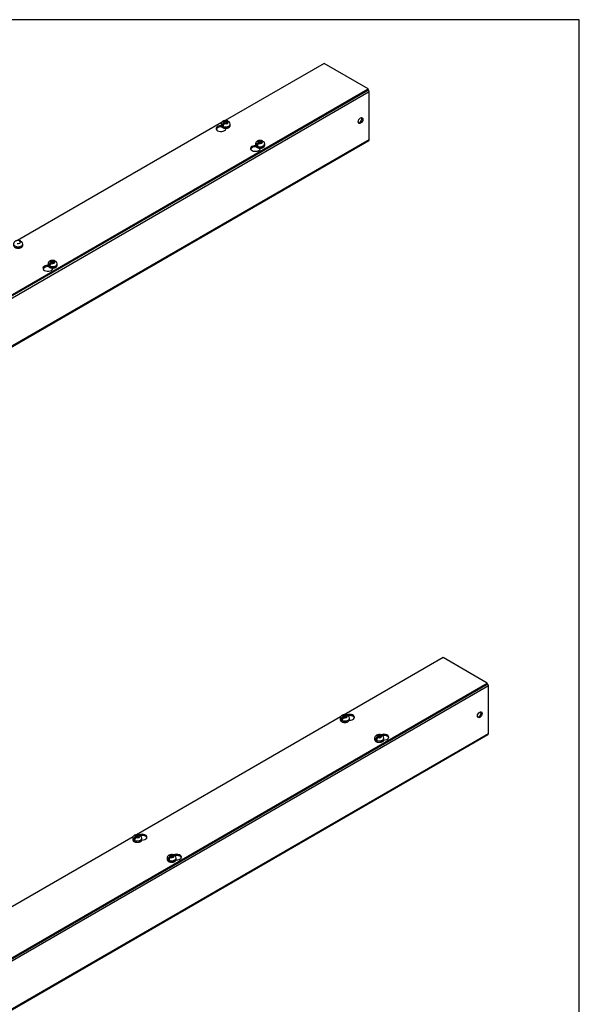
# Model space of a CAD drawing. Header units: inches. Extents: x 1 to 240, y -1 to 159.
# Tile 6 of 6: x 217 to 240, y 119 to 159. Entities that reach past the tile are written whole.
import ezdxf

# ---------------------------------------------------------------- set-up
doc = ezdxf.new("R2010")
doc.units = ezdxf.units.IN
doc.header["$MEASUREMENT"] = 0
for name, color, linetype in [('COM56302-1', 7, 'Continuous'), ('COM56308-1', 7, 'Continuous'), ('Default', 7, 'Continuous'), ('SCS19515', 7, 'Continuous')]:
    doc.layers.add(name, color=color, linetype=linetype)

# ---------------------------------------------------------------- blocks, each defined once
blk = doc.blocks.new('SE5')
at = {"layer": 'COM56302-1', "color": 7, "linetype": 'Continuous'}
for p, q in [((230.971, 156.258), (188.545, 131.763)), ((230.971, 154.311), (230.971, 156.258)), ((188.527, 129.777), (230.953, 154.272)), ((188.545, 129.816), (230.971, 154.311)), ((226.238, 154.004), (226.128, 153.94)), ((217.752, 149.105), (217.642, 149.041))]:
    blk.add_line(p, q, dxfattribs=at)
for centre, major_axis, start_param, end_param in [((230.91, 156.293), (0.043, -0.0745), 0.785398, 2.079418), ((230.577, 155.104), (0.066, 0.115), 3.44948, 5.975298), ((230.91, 154.346), (-0.043, 0.0745), 3.141593, 3.926991)]:
    blk.add_ellipse(centre, major_axis=major_axis, ratio=0.57735, start_param=start_param, end_param=end_param, dxfattribs=at)
blk.add_ellipse((230.618, 155.081), major_axis=(0.066, 0.115), ratio=0.57735, dxfattribs=at)
at = {"layer": 'COM56308-1', "color": 7, "linetype": 'Continuous'}
for p, q in [((229.123, 157.417), (225.074, 155.079)), ((230.927, 156.375), (229.123, 157.417)), ((188.545, 131.906), (230.927, 156.375)), ((188.545, 131.859), (230.927, 156.329)), ((230.927, 156.329), (230.927, 156.375)), ((224.93, 154.996), (216.589, 150.18)), ((224.933, 154.824), (224.933, 154.832)), ((224.938, 154.826), (224.933, 154.824)), ((225.11, 154.74), (225.11, 154.768)), ((226.34, 154.012), (226.34, 154.02)), ((226.344, 154.014), (226.34, 154.012)), ((226.517, 153.928), (226.517, 153.956)), ((217.855, 149.113), (217.855, 149.121)), ((217.859, 149.115), (217.855, 149.113)), ((218.031, 149.029), (218.031, 149.057))]:
    blk.add_line(p, q, dxfattribs=at)
for centre, start_param, end_param in [((224.909, 154.754), 1.539748, 6.405229), ((224.909, 154.708), 1.448753, 2.941717), ((226.315, 153.942), 1.539748, 6.405229), ((226.315, 153.896), 1.448753, 2.941717), ((217.83, 149.043), 1.539748, 6.405229), ((217.83, 148.997), 1.448753, 2.941717)]:
    blk.add_ellipse(centre, major_axis=(0.203, 0), ratio=0.57735, start_param=start_param, end_param=end_param, dxfattribs=at)
at = {"layer": 'SCS19515', "color": 7, "linetype": 'Continuous'}
for p, q in [((224.914, 154.935), (224.914, 154.886)), ((225.021, 154.925), (224.95, 154.884)), ((225.045, 155), (225.014, 154.982)), ((225.045, 155.04), (225.115, 155.04)), ((225.045, 155), (225.045, 155.04)), ((225.045, 155), (225.045, 154.949)), ((225.045, 154.979), (225.115, 154.979)), ((225.057, 154.958), (225.087, 154.976)), ((225.157, 154.976), (225.087, 154.976)), ((225.145, 155.058), (225.115, 155.04)), ((225.115, 154.979), (225.115, 155.04)), ((225.157, 155.004), (225.115, 154.979)), ((225.157, 155.016), (225.188, 155.034)), ((225.157, 155.016), (225.157, 154.976)), ((225.289, 154.886), (225.289, 154.935)), ((226.32, 154.123), (226.32, 154.074)), ((226.428, 154.113), (226.356, 154.072)), ((226.451, 154.188), (226.421, 154.17)), ((226.451, 154.228), (226.521, 154.228)), ((226.451, 154.188), (226.451, 154.228)), ((226.451, 154.188), (226.451, 154.137)), ((226.451, 154.167), (226.521, 154.167)), ((226.463, 154.146), (226.494, 154.164)), ((226.563, 154.164), (226.494, 154.164)), ((226.552, 154.246), (226.521, 154.228)), ((226.521, 154.167), (226.521, 154.228)), ((226.563, 154.192), (226.521, 154.167)), ((226.563, 154.204), (226.594, 154.222)), ((226.563, 154.204), (226.563, 154.164)), ((226.695, 154.074), (226.695, 154.123)), ((216.672, 150.117), (216.703, 150.135)), ((216.803, 149.987), (216.803, 150.036)), ((217.966, 149.289), (217.935, 149.271)), ((217.966, 149.329), (218.036, 149.329)), ((217.966, 149.289), (217.966, 149.329)), ((217.966, 149.289), (217.966, 149.238)), ((217.966, 149.268), (218.036, 149.268)), ((217.978, 149.247), (218.009, 149.265)), ((218.078, 149.265), (218.009, 149.265)), ((218.067, 149.347), (218.036, 149.329)), ((218.036, 149.268), (218.036, 149.329)), ((218.078, 149.293), (218.036, 149.268)), ((218.078, 149.305), (218.109, 149.323)), ((218.078, 149.305), (218.078, 149.265)), ((217.835, 149.224), (217.835, 149.175)), ((217.942, 149.214), (217.871, 149.173)), ((218.21, 149.175), (218.21, 149.224))]:
    blk.add_line(p, q, dxfattribs=at)
for centre, radius, start, end in [((225.092, 154.862), 0.144, 122.6431, 170.9725), ((225.134, 154.837), 0.144, 122.6435, 170.9722), ((225.158, 154.933), 0.13, 0.772, 51.8586), ((226.498, 154.049), 0.144, 122.6431, 170.9725), ((226.541, 154.025), 0.144, 122.6435, 170.9722), ((226.565, 154.121), 0.13, 0.772, 51.8586), ((216.673, 150.034), 0.13, 0.772, 51.8586), ((218.013, 149.151), 0.144, 122.6431, 170.9725), ((218.079, 149.222), 0.13, 0.772, 51.8586), ((218.055, 149.126), 0.144, 122.6435, 170.9722)]:
    blk.add_arc(centre, radius, start, end, dxfattribs=at)
for centre, major_axis, start_param, end_param in [((225.101, 154.935), (0.187, 0), 3.142895, 6.283185), ((225.101, 155.008), (0.0975, 0), 1.098165, 3.614224), ((225.101, 155.008), (-0.0975, 0), 1.098165, 3.614224), ((225.101, 154.935), (0.187, 0), 0, 0.001384), ((225.101, 154.886), (-0.187, 0), 0, 3.141593), ((225.101, 154.947), (-0.186, 0), 0.623612, 0.947184), ((226.507, 154.123), (0.187, 0), 3.142895, 6.283185), ((226.507, 154.196), (0.0975, 0), 1.098165, 3.614224), ((226.507, 154.196), (-0.0975, 0), 1.098165, 3.614224), ((226.507, 154.123), (0.187, 0), 0, 0.001384), ((226.507, 154.074), (-0.187, 0), 0, 3.141593), ((226.507, 154.135), (-0.186, 0), 0.623612, 0.947184), ((216.616, 150.109), (-0.0975, 0), 1.098165, 3.614224), ((216.616, 150.036), (0.188, 0), 3.142895, 6.283185), ((216.616, 149.987), (-0.188, 0), 0, 3.141593), ((216.616, 150.036), (0.188, 0), 0, 0.001384), ((218.022, 149.297), (0.0975, 0), 1.098165, 3.614224), ((218.022, 149.297), (-0.0975, 0), 1.098165, 3.614224), ((218.022, 149.224), (0.188, 0), 3.142895, 6.283185), ((218.022, 149.175), (-0.188, 0), 0, 3.141593), ((218.022, 149.236), (-0.186, 0), 0.623612, 0.947184), ((218.022, 149.224), (0.188, 0), 0, 0.001384)]:
    blk.add_ellipse(centre, major_axis=major_axis, ratio=0.57735, start_param=start_param, end_param=end_param, dxfattribs=at)
for points, knots in [([(225.188, 155.065), (225.183, 155.067), (225.172, 155.071), (225.152, 155.076), (225.13, 155.08), (225.107, 155.081), (225.084, 155.081), (225.061, 155.078), (225.039, 155.073), (225.016, 155.067), (224.996, 155.058), (224.978, 155.047), (224.962, 155.035), (224.948, 155.022), (224.936, 155.007), (224.927, 154.992), (224.92, 154.975), (224.915, 154.957), (224.913, 154.943), (224.914, 154.936), (224.914, 154.934)], [0, 0, 0, 0, 0.041642, 0.103929, 0.166216, 0.228405, 0.290685, 0.353367, 0.416753, 0.48122, 0.546983, 0.606537, 0.664397, 0.720271, 0.77434, 0.826986, 0.878618, 0.935214, 0.990213, 1, 1, 1, 1]), ([(225.208, 155.042), (225.208, 155.043), (225.207, 155.044), (225.206, 155.048), (225.204, 155.051), (225.2, 155.057), (225.198, 155.059), (225.193, 155.063), (225.19, 155.064), (225.184, 155.066), (225.181, 155.067), (225.175, 155.068), (225.171, 155.067), (225.164, 155.066), (225.16, 155.065), (225.153, 155.062), (225.149, 155.06), (225.145, 155.058)], [0.0861551, 0.0861551, 0.0861551, 0.0861551, 0.125, 0.125, 0.25, 0.25, 0.375, 0.375, 0.5, 0.5, 0.625, 0.625, 0.75, 0.75, 0.875, 0.875, 1, 1, 1, 1]), ([(225.188, 155.034), (225.192, 155.036), (225.195, 155.038), (225.203, 155.041), (225.207, 155.042), (225.214, 155.043), (225.217, 155.043), (225.224, 155.043), (225.227, 155.042), (225.233, 155.04), (225.235, 155.038), (225.238, 155.036), (225.239, 155.036), (225.239, 155.036)], [0, 0, 0, 0, 0.125, 0.125, 0.25, 0.25, 0.375, 0.375, 0.5, 0.5, 0.625, 0.625, 0.6403804, 0.6403804, 0.6403804, 0.6403804]), ([(224.914, 154.886), (224.914, 154.886), (224.913, 154.881), (224.915, 154.87), (224.919, 154.856), (224.925, 154.842), (224.935, 154.829), (224.946, 154.817), (224.96, 154.806), (224.977, 154.796), (224.995, 154.787), (225.015, 154.779), (225.035, 154.774), (225.057, 154.77), (225.08, 154.767), (225.103, 154.766), (225.125, 154.767), (225.148, 154.77), (225.169, 154.774), (225.19, 154.78), (225.21, 154.788), (225.228, 154.797), (225.244, 154.808), (225.259, 154.82), (225.27, 154.833), (225.279, 154.847), (225.285, 154.862), (225.288, 154.875), (225.288, 154.882), (225.288, 154.885)], [0, 0, 0, 0, 0.002758, 0.038803, 0.07469, 0.110933, 0.148008, 0.186139, 0.225245, 0.265018, 0.305105, 0.345211, 0.385222, 0.425122, 0.464932, 0.504694, 0.544455, 0.584258, 0.624148, 0.664179, 0.704399, 0.74484, 0.785489, 0.826209, 0.866651, 0.906351, 0.9449, 0.982205, 1, 1, 1, 1]), ([(226.594, 154.253), (226.589, 154.255), (226.578, 154.259), (226.559, 154.264), (226.536, 154.268), (226.513, 154.269), (226.49, 154.269), (226.468, 154.266), (226.445, 154.261), (226.423, 154.255), (226.403, 154.246), (226.384, 154.235), (226.368, 154.223), (226.355, 154.21), (226.343, 154.195), (226.334, 154.18), (226.326, 154.163), (226.322, 154.145), (226.32, 154.131), (226.32, 154.124), (226.32, 154.122)], [0, 0, 0, 0, 0.041642, 0.103929, 0.166216, 0.228405, 0.290685, 0.353367, 0.416753, 0.48122, 0.546983, 0.606537, 0.664397, 0.720271, 0.77434, 0.826986, 0.878618, 0.935214, 0.990213, 1, 1, 1, 1]), ([(226.614, 154.23), (226.614, 154.231), (226.614, 154.232), (226.612, 154.236), (226.61, 154.239), (226.607, 154.245), (226.604, 154.247), (226.599, 154.251), (226.597, 154.252), (226.591, 154.254), (226.588, 154.255), (226.581, 154.256), (226.578, 154.255), (226.571, 154.254), (226.567, 154.253), (226.559, 154.25), (226.556, 154.248), (226.552, 154.246)], [0.0861551, 0.0861551, 0.0861551, 0.0861551, 0.125, 0.125, 0.25, 0.25, 0.375, 0.375, 0.5, 0.5, 0.625, 0.625, 0.75, 0.75, 0.875, 0.875, 1, 1, 1, 1]), ([(226.594, 154.222), (226.598, 154.224), (226.602, 154.226), (226.609, 154.229), (226.613, 154.23), (226.62, 154.231), (226.624, 154.231), (226.63, 154.231), (226.633, 154.23), (226.639, 154.228), (226.642, 154.226), (226.645, 154.224), (226.645, 154.224), (226.645, 154.224)], [0, 0, 0, 0, 0.125, 0.125, 0.25, 0.25, 0.375, 0.375, 0.5, 0.5, 0.625, 0.625, 0.6403804, 0.6403804, 0.6403804, 0.6403804]), ([(226.32, 154.074), (226.32, 154.074), (226.32, 154.069), (226.321, 154.058), (226.325, 154.044), (226.332, 154.03), (226.341, 154.017), (226.353, 154.005), (226.367, 153.994), (226.383, 153.983), (226.401, 153.975), (226.421, 153.967), (226.442, 153.962), (226.464, 153.958), (226.486, 153.955), (226.509, 153.954), (226.532, 153.955), (226.554, 153.958), (226.576, 153.962), (226.597, 153.968), (226.616, 153.976), (226.634, 153.985), (226.651, 153.996), (226.665, 154.008), (226.677, 154.021), (226.686, 154.035), (226.692, 154.05), (226.695, 154.063), (226.695, 154.07), (226.695, 154.073)], [0, 0, 0, 0, 0.002758, 0.038803, 0.07469, 0.110933, 0.148008, 0.186139, 0.225245, 0.265018, 0.305105, 0.345211, 0.385222, 0.425122, 0.464932, 0.504694, 0.544455, 0.584258, 0.624148, 0.664179, 0.704399, 0.74484, 0.785489, 0.826209, 0.866651, 0.906351, 0.9449, 0.982205, 1, 1, 1, 1]), ([(216.702, 150.166), (216.697, 150.168), (216.687, 150.172), (216.667, 150.177), (216.645, 150.181), (216.622, 150.182), (216.599, 150.182), (216.576, 150.179), (216.553, 150.174), (216.531, 150.168), (216.511, 150.159), (216.492, 150.148), (216.477, 150.136), (216.463, 150.123), (216.451, 150.108), (216.442, 150.093), (216.435, 150.076), (216.43, 150.058), (216.428, 150.044), (216.428, 150.037), (216.428, 150.035)], [0, 0, 0, 0, 0.041642, 0.103929, 0.166216, 0.228405, 0.290685, 0.353367, 0.416753, 0.48122, 0.546983, 0.606537, 0.664397, 0.720271, 0.77434, 0.826986, 0.878618, 0.935214, 0.990213, 1, 1, 1, 1]), ([(216.723, 150.143), (216.722, 150.144), (216.722, 150.145), (216.72, 150.149), (216.719, 150.152), (216.715, 150.158), (216.713, 150.16), (216.708, 150.164), (216.705, 150.165), (216.699, 150.168), (216.696, 150.168), (216.689, 150.169), (216.686, 150.168), (216.679, 150.167), (216.675, 150.166), (216.668, 150.163), (216.664, 150.161), (216.66, 150.159)], [0.0861551, 0.0861551, 0.0861551, 0.0861551, 0.125, 0.125, 0.25, 0.25, 0.375, 0.375, 0.5, 0.5, 0.625, 0.625, 0.75, 0.75, 0.875, 0.875, 1, 1, 1, 1]), ([(216.703, 150.135), (216.706, 150.137), (216.71, 150.139), (216.718, 150.142), (216.721, 150.143), (216.728, 150.144), (216.732, 150.144), (216.738, 150.144), (216.742, 150.143), (216.747, 150.141), (216.75, 150.139), (216.753, 150.137), (216.753, 150.137), (216.754, 150.137)], [0, 0, 0, 0, 0.125, 0.125, 0.25, 0.25, 0.375, 0.375, 0.5, 0.5, 0.625, 0.625, 0.6403804, 0.6403804, 0.6403804, 0.6403804]), ([(216.428, 149.987), (216.428, 149.987), (216.428, 149.982), (216.429, 149.971), (216.433, 149.957), (216.44, 149.943), (216.449, 149.93), (216.461, 149.918), (216.475, 149.907), (216.491, 149.897), (216.509, 149.888), (216.529, 149.88), (216.55, 149.875), (216.572, 149.871), (216.595, 149.868), (216.617, 149.868), (216.64, 149.868), (216.662, 149.871), (216.684, 149.875), (216.705, 149.881), (216.725, 149.889), (216.743, 149.898), (216.759, 149.909), (216.773, 149.921), (216.785, 149.934), (216.794, 149.948), (216.8, 149.963), (216.803, 149.976), (216.803, 149.983), (216.803, 149.986)], [0, 0, 0, 0, 0.002758, 0.038803, 0.07469, 0.110933, 0.148008, 0.186139, 0.225245, 0.265018, 0.305105, 0.345211, 0.385222, 0.425122, 0.464932, 0.504694, 0.544455, 0.584258, 0.624148, 0.664179, 0.704399, 0.74484, 0.785489, 0.826209, 0.866651, 0.906351, 0.9449, 0.982205, 1, 1, 1, 1]), ([(218.109, 149.354), (218.104, 149.356), (218.093, 149.36), (218.073, 149.365), (218.051, 149.369), (218.028, 149.37), (218.005, 149.37), (217.982, 149.367), (217.96, 149.362), (217.938, 149.356), (217.917, 149.347), (217.899, 149.336), (217.883, 149.324), (217.869, 149.311), (217.858, 149.296), (217.848, 149.281), (217.841, 149.264), (217.836, 149.246), (217.834, 149.232), (217.835, 149.225), (217.835, 149.223)], [0, 0, 0, 0, 0.041642, 0.103929, 0.166216, 0.228405, 0.290685, 0.353367, 0.416753, 0.48122, 0.546983, 0.606537, 0.664397, 0.720271, 0.77434, 0.826986, 0.878618, 0.935214, 0.990213, 1, 1, 1, 1]), ([(218.129, 149.331), (218.129, 149.332), (218.128, 149.333), (218.127, 149.337), (218.125, 149.34), (218.121, 149.346), (218.119, 149.348), (218.114, 149.352), (218.111, 149.353), (218.106, 149.356), (218.102, 149.356), (218.096, 149.357), (218.092, 149.356), (218.085, 149.355), (218.082, 149.354), (218.074, 149.351), (218.07, 149.349), (218.067, 149.347)], [0.0861551, 0.0861551, 0.0861551, 0.0861551, 0.125, 0.125, 0.25, 0.25, 0.375, 0.375, 0.5, 0.5, 0.625, 0.625, 0.75, 0.75, 0.875, 0.875, 1, 1, 1, 1]), ([(218.109, 149.323), (218.113, 149.325), (218.117, 149.327), (218.124, 149.33), (218.128, 149.331), (218.135, 149.332), (218.138, 149.332), (218.145, 149.332), (218.148, 149.331), (218.154, 149.329), (218.157, 149.327), (218.159, 149.325), (218.16, 149.325), (218.16, 149.325)], [0, 0, 0, 0, 0.125, 0.125, 0.25, 0.25, 0.375, 0.375, 0.5, 0.5, 0.625, 0.625, 0.6403804, 0.6403804, 0.6403804, 0.6403804]), ([(217.835, 149.175), (217.835, 149.175), (217.834, 149.17), (217.836, 149.159), (217.84, 149.145), (217.847, 149.131), (217.856, 149.118), (217.867, 149.106), (217.882, 149.095), (217.898, 149.085), (217.916, 149.076), (217.936, 149.068), (217.957, 149.063), (217.978, 149.059), (218.001, 149.056), (218.024, 149.056), (218.046, 149.056), (218.069, 149.059), (218.091, 149.063), (218.111, 149.069), (218.131, 149.077), (218.149, 149.086), (218.166, 149.097), (218.18, 149.109), (218.192, 149.122), (218.201, 149.136), (218.207, 149.151), (218.209, 149.164), (218.209, 149.171), (218.209, 149.174)], [0, 0, 0, 0, 0.002758, 0.038803, 0.07469, 0.110933, 0.148008, 0.186139, 0.225245, 0.265018, 0.305105, 0.345211, 0.385222, 0.425122, 0.464932, 0.504694, 0.544455, 0.584258, 0.624148, 0.664179, 0.704399, 0.74484, 0.785489, 0.826209, 0.866651, 0.906351, 0.9449, 0.982205, 1, 1, 1, 1])]:
    blk.add_open_spline(points, degree=3, knots=knots, dxfattribs=at)
blk = doc.blocks.new('SE7')
at = {"layer": 'COM56302-1', "color": 7, "linetype": 'Continuous'}
for p, q in [((235.843, 131.981), (193.416, 107.486)), ((235.843, 130.034), (235.843, 131.981)), ((193.398, 105.5), (235.825, 129.994)), ((193.416, 105.539), (235.843, 130.034))]:
    blk.add_line(p, q, dxfattribs=at)
for centre, major_axis, start_param, end_param in [((235.782, 132.016), (0.043, -0.0745), 0.785398, 2.079418), ((235.449, 130.827), (-0.066, -0.115), 0.307887, 2.833706), ((235.782, 130.069), (-0.043, 0.0745), 3.141593, 3.926991)]:
    blk.add_ellipse(centre, major_axis=major_axis, ratio=0.57735, start_param=start_param, end_param=end_param, dxfattribs=at)
blk.add_ellipse((235.489, 130.803), major_axis=(-0.066, -0.115), ratio=0.57735, dxfattribs=at)
at = {"layer": 'COM56308-1', "color": 7, "linetype": 'Continuous'}
for p, q in [((233.994, 133.14), (229.946, 130.802)), ((235.798, 132.098), (233.994, 133.14)), ((193.416, 107.629), (235.798, 132.098)), ((193.416, 107.582), (235.798, 132.051)), ((235.798, 132.051), (235.798, 132.098)), ((229.802, 130.719), (221.46, 125.903)), ((221.317, 125.82), (212.975, 121.004))]:
    blk.add_line(p, q, dxfattribs=at)
for centre, start_param, end_param in [((230.165, 130.699), 1.524571, 5.3484), ((230.165, 130.653), 3.341468, 5.038664), ((231.571, 129.887), 1.524571, 5.3484), ((231.571, 129.841), 3.341468, 5.038664), ((221.68, 125.8), 1.524571, 5.3484), ((221.68, 125.754), 3.341468, 5.038664), ((223.086, 124.988), 1.524571, 5.3484), ((223.086, 124.942), 3.341468, 5.038664)]:
    blk.add_ellipse(centre, major_axis=(-0.203, 0), ratio=0.57735, start_param=start_param, end_param=end_param, dxfattribs=at)
at = {"layer": 'SCS19515', "color": 7, "linetype": 'Continuous'}
for p, q in [((229.917, 130.763), (229.986, 130.763)), ((229.917, 130.723), (229.917, 130.763)), ((230.017, 130.781), (229.986, 130.763)), ((229.986, 130.702), (229.986, 130.763)), ((230.029, 130.739), (230.059, 130.757)), ((229.785, 130.657), (229.785, 130.608)), ((229.893, 130.648), (229.821, 130.607)), ((229.917, 130.723), (229.886, 130.705)), ((229.917, 130.723), (229.917, 130.672)), ((229.917, 130.702), (229.986, 130.702)), ((229.928, 130.681), (229.959, 130.699)), ((230.029, 130.699), (229.959, 130.699)), ((230.029, 130.726), (229.986, 130.702)), ((230.029, 130.739), (230.029, 130.699)), ((230.16, 130.608), (230.16, 130.657)), ((231.323, 129.951), (231.393, 129.951)), ((231.323, 129.911), (231.323, 129.951)), ((231.423, 129.969), (231.393, 129.951)), ((231.393, 129.89), (231.393, 129.951)), ((231.192, 129.845), (231.192, 129.796)), ((231.299, 129.836), (231.228, 129.795)), ((231.323, 129.911), (231.292, 129.893)), ((231.323, 129.911), (231.323, 129.86)), ((231.323, 129.89), (231.393, 129.89)), ((231.335, 129.869), (231.365, 129.887)), ((231.435, 129.887), (231.365, 129.887)), ((231.435, 129.914), (231.393, 129.89)), ((231.435, 129.927), (231.466, 129.945)), ((231.435, 129.927), (231.435, 129.887)), ((231.567, 129.796), (231.567, 129.845)), ((221.3, 125.758), (221.3, 125.709)), ((221.408, 125.749), (221.336, 125.708)), ((221.431, 125.824), (221.401, 125.806)), ((221.431, 125.864), (221.501, 125.864)), ((221.431, 125.824), (221.431, 125.864)), ((221.431, 125.824), (221.431, 125.773)), ((221.431, 125.803), (221.501, 125.803)), ((221.443, 125.782), (221.474, 125.8)), ((221.543, 125.8), (221.474, 125.8)), ((221.532, 125.882), (221.501, 125.864)), ((221.501, 125.803), (221.501, 125.864)), ((221.543, 125.828), (221.501, 125.803)), ((221.543, 125.84), (221.574, 125.858)), ((221.543, 125.84), (221.543, 125.8)), ((221.675, 125.709), (221.675, 125.758)), ((222.706, 124.946), (222.706, 124.897)), ((222.814, 124.937), (222.743, 124.896)), ((222.838, 125.012), (222.807, 124.994)), ((222.838, 125.052), (222.907, 125.052)), ((222.838, 125.012), (222.838, 125.052)), ((222.838, 125.012), (222.838, 124.961)), ((222.838, 124.991), (222.907, 124.991)), ((222.849, 124.97), (222.88, 124.988)), ((222.95, 124.988), (222.88, 124.988)), ((222.938, 125.07), (222.907, 125.052)), ((222.907, 124.991), (222.907, 125.052)), ((222.95, 125.016), (222.907, 124.991)), ((222.95, 125.028), (222.981, 125.046)), ((222.95, 125.028), (222.95, 124.988)), ((223.081, 124.897), (223.081, 124.946))]:
    blk.add_line(p, q, dxfattribs=at)
for centre, radius, start, end in [((229.922, 130.654), 0.137, 117.5343, 178.6442), ((229.973, 130.561), 0.243, 69.166, 118.079), ((230.031, 130.657), 0.129, 0.5099, 51.9666), ((229.963, 130.584), 0.144, 122.6431, 170.9725), ((230.006, 130.56), 0.144, 122.6435, 170.9722), ((230.056, 130.615), 0.105, 295.1238, 355.8618), ((231.328, 129.842), 0.137, 117.5343, 178.6442), ((231.379, 129.749), 0.243, 69.166, 118.079), ((231.37, 129.772), 0.144, 122.6431, 170.9725), ((231.412, 129.748), 0.144, 122.6435, 170.9722), ((231.462, 129.803), 0.105, 295.1238, 355.8618), ((231.437, 129.845), 0.129, 0.5099, 51.9666), ((221.437, 125.755), 0.137, 117.5343, 178.6442), ((221.478, 125.685), 0.144, 122.6431, 170.9725), ((221.488, 125.662), 0.243, 69.166, 118.079), ((221.52, 125.661), 0.144, 122.6435, 170.9722), ((221.57, 125.716), 0.105, 295.1238, 355.8618), ((221.545, 125.758), 0.129, 0.5099, 51.9666), ((222.843, 124.943), 0.137, 117.5343, 178.6442), ((222.884, 124.873), 0.144, 122.6431, 170.9725), ((222.894, 124.85), 0.243, 69.166, 118.079), ((222.927, 124.849), 0.144, 122.6435, 170.9722), ((222.977, 124.904), 0.105, 295.1238, 355.8618), ((222.952, 124.946), 0.129, 0.5099, 51.9666)]:
    blk.add_arc(centre, radius, start, end, dxfattribs=at)
for centre, major_axis, start_param, end_param in [((229.973, 130.731), (0.0975, 0), 1.098165, 3.614224), ((229.973, 130.731), (-0.0975, 0), 1.098165, 3.614224), ((229.973, 130.657), (-0.187, 0), 0.001384, 3.142895), ((229.973, 130.608), (0.187, 0), 3.141593, 6.283185), ((229.973, 130.67), (-0.186, 0), 0.623612, 0.947184), ((231.379, 129.919), (0.0975, 0), 1.098165, 3.614224), ((231.379, 129.845), (-0.187, 0), 0.001384, 3.142895), ((231.379, 129.796), (0.187, 0), 3.141593, 6.283185), ((231.379, 129.858), (-0.186, 0), 0.623612, 0.947184), ((231.379, 129.919), (-0.0975, 0), 1.098165, 3.614224), ((221.487, 125.758), (-0.188, 0), 0.001384, 3.142895), ((221.487, 125.709), (0.188, 0), 3.141593, 6.283185), ((221.487, 125.771), (-0.186, 0), 0.623612, 0.947184), ((221.487, 125.832), (0.0975, 0), 1.098165, 3.614224), ((221.487, 125.832), (-0.0975, 0), 1.098165, 3.614224), ((222.894, 124.946), (-0.187, 0), 0.001384, 3.142895), ((222.894, 124.897), (0.188, 0), 3.141593, 6.283185), ((222.894, 124.959), (-0.186, 0), 0.623612, 0.947184), ((222.894, 125.02), (0.0975, 0), 1.098165, 3.614224), ((222.894, 125.02), (-0.0975, 0), 1.098165, 3.614224)]:
    blk.add_ellipse(centre, major_axis=major_axis, ratio=0.57735, start_param=start_param, end_param=end_param, dxfattribs=at)
for points, knots in [([(230.08, 130.765), (230.079, 130.766), (230.079, 130.767), (230.077, 130.771), (230.076, 130.774), (230.072, 130.78), (230.07, 130.782), (230.065, 130.786), (230.062, 130.787), (230.056, 130.789), (230.053, 130.79), (230.046, 130.79), (230.043, 130.79), (230.036, 130.789), (230.032, 130.788), (230.025, 130.785), (230.021, 130.783), (230.017, 130.781)], [0.0861551, 0.0861551, 0.0861551, 0.0861551, 0.125, 0.125, 0.25, 0.25, 0.375, 0.375, 0.5, 0.5, 0.625, 0.625, 0.75, 0.75, 0.875, 0.875, 1, 1, 1, 1]), ([(230.059, 130.757), (230.063, 130.759), (230.067, 130.761), (230.074, 130.763), (230.078, 130.764), (230.085, 130.766), (230.089, 130.766), (230.095, 130.765), (230.098, 130.765), (230.104, 130.763), (230.107, 130.761), (230.11, 130.759), (230.11, 130.759), (230.11, 130.759)], [0, 0, 0, 0, 0.125, 0.125, 0.25, 0.25, 0.375, 0.375, 0.5, 0.5, 0.625, 0.625, 0.6404108, 0.6404108, 0.6404108, 0.6404108]), ([(229.785, 130.609), (229.785, 130.607), (229.785, 130.6), (229.788, 130.587), (229.793, 130.573), (229.801, 130.559), (229.811, 130.547), (229.824, 130.535), (229.839, 130.524), (229.856, 130.514), (229.875, 130.506), (229.895, 130.5), (229.916, 130.495), (229.938, 130.491), (229.961, 130.49), (229.984, 130.49), (230.007, 130.491), (230.029, 130.495), (230.05, 130.5), (230.07, 130.506), (230.087, 130.513), (230.096, 130.518), (230.1, 130.52)], [0, 0, 0, 0, 0.024844, 0.072965, 0.121117, 0.17005, 0.220273, 0.271911, 0.324704, 0.378181, 0.431897, 0.485542, 0.53904, 0.592398, 0.645657, 0.698879, 0.752128, 0.805454, 0.858928, 0.912619, 0.966585, 1, 1, 1, 1]), ([(231.486, 129.953), (231.486, 129.954), (231.485, 129.955), (231.484, 129.959), (231.482, 129.962), (231.478, 129.968), (231.476, 129.97), (231.471, 129.974), (231.468, 129.975), (231.462, 129.977), (231.459, 129.978), (231.453, 129.978), (231.449, 129.978), (231.442, 129.977), (231.438, 129.976), (231.431, 129.973), (231.427, 129.971), (231.423, 129.969)], [0.0861551, 0.0861551, 0.0861551, 0.0861551, 0.125, 0.125, 0.25, 0.25, 0.375, 0.375, 0.5, 0.5, 0.625, 0.625, 0.75, 0.75, 0.875, 0.875, 1, 1, 1, 1]), ([(231.466, 129.945), (231.47, 129.947), (231.473, 129.949), (231.481, 129.951), (231.485, 129.952), (231.492, 129.954), (231.495, 129.954), (231.502, 129.953), (231.505, 129.953), (231.511, 129.951), (231.513, 129.949), (231.516, 129.947), (231.517, 129.947), (231.517, 129.947)], [0, 0, 0, 0, 0.125, 0.125, 0.25, 0.25, 0.375, 0.375, 0.5, 0.5, 0.625, 0.625, 0.6404108, 0.6404108, 0.6404108, 0.6404108]), ([(231.192, 129.797), (231.192, 129.795), (231.192, 129.788), (231.194, 129.775), (231.199, 129.761), (231.207, 129.747), (231.217, 129.735), (231.23, 129.723), (231.245, 129.712), (231.262, 129.702), (231.281, 129.694), (231.301, 129.688), (231.323, 129.683), (231.345, 129.679), (231.368, 129.678), (231.39, 129.678), (231.413, 129.679), (231.435, 129.683), (231.457, 129.688), (231.477, 129.694), (231.494, 129.701), (231.503, 129.706), (231.506, 129.708)], [0, 0, 0, 0, 0.024844, 0.072965, 0.121117, 0.17005, 0.220273, 0.271911, 0.324704, 0.378181, 0.431897, 0.485542, 0.53904, 0.592398, 0.645657, 0.698879, 0.752128, 0.805454, 0.858928, 0.912619, 0.966585, 1, 1, 1, 1]), ([(221.3, 125.71), (221.3, 125.708), (221.3, 125.701), (221.302, 125.688), (221.308, 125.674), (221.315, 125.66), (221.326, 125.648), (221.338, 125.636), (221.353, 125.625), (221.37, 125.615), (221.389, 125.607), (221.41, 125.601), (221.431, 125.596), (221.453, 125.592), (221.476, 125.591), (221.499, 125.591), (221.521, 125.592), (221.543, 125.596), (221.565, 125.601), (221.585, 125.607), (221.602, 125.614), (221.611, 125.619), (221.615, 125.621)], [0, 0, 0, 0, 0.024844, 0.072965, 0.121117, 0.17005, 0.220273, 0.271911, 0.324704, 0.378181, 0.431897, 0.485542, 0.53904, 0.592398, 0.645657, 0.698879, 0.752128, 0.805454, 0.858928, 0.912619, 0.966585, 1, 1, 1, 1]), ([(221.594, 125.866), (221.594, 125.867), (221.594, 125.868), (221.592, 125.872), (221.59, 125.875), (221.586, 125.881), (221.584, 125.883), (221.579, 125.887), (221.577, 125.888), (221.571, 125.89), (221.568, 125.891), (221.561, 125.891), (221.558, 125.891), (221.55, 125.89), (221.547, 125.889), (221.539, 125.886), (221.536, 125.884), (221.532, 125.882)], [0.0861551, 0.0861551, 0.0861551, 0.0861551, 0.125, 0.125, 0.25, 0.25, 0.375, 0.375, 0.5, 0.5, 0.625, 0.625, 0.75, 0.75, 0.875, 0.875, 1, 1, 1, 1]), ([(221.574, 125.858), (221.578, 125.86), (221.582, 125.862), (221.589, 125.864), (221.593, 125.865), (221.6, 125.867), (221.603, 125.867), (221.61, 125.867), (221.613, 125.866), (221.619, 125.864), (221.622, 125.862), (221.625, 125.86), (221.625, 125.86), (221.625, 125.86)], [0, 0, 0, 0, 0.125, 0.125, 0.25, 0.25, 0.375, 0.375, 0.5, 0.5, 0.625, 0.625, 0.6404108, 0.6404108, 0.6404108, 0.6404108]), ([(222.707, 124.898), (222.707, 124.896), (222.706, 124.889), (222.709, 124.876), (222.714, 124.862), (222.722, 124.848), (222.732, 124.836), (222.745, 124.824), (222.76, 124.813), (222.777, 124.803), (222.796, 124.795), (222.816, 124.789), (222.837, 124.784), (222.86, 124.78), (222.882, 124.779), (222.905, 124.779), (222.928, 124.78), (222.95, 124.784), (222.971, 124.789), (222.991, 124.795), (223.008, 124.802), (223.017, 124.807), (223.021, 124.809)], [0, 0, 0, 0, 0.024844, 0.072965, 0.121117, 0.17005, 0.220273, 0.271911, 0.324704, 0.378181, 0.431897, 0.485542, 0.53904, 0.592398, 0.645657, 0.698879, 0.752128, 0.805454, 0.858928, 0.912619, 0.966585, 1, 1, 1, 1]), ([(223.001, 125.054), (223, 125.055), (223, 125.056), (222.998, 125.06), (222.997, 125.063), (222.993, 125.069), (222.991, 125.071), (222.986, 125.075), (222.983, 125.076), (222.977, 125.078), (222.974, 125.079), (222.967, 125.079), (222.964, 125.079), (222.957, 125.078), (222.953, 125.077), (222.946, 125.074), (222.942, 125.072), (222.938, 125.07)], [0.0861551, 0.0861551, 0.0861551, 0.0861551, 0.125, 0.125, 0.25, 0.25, 0.375, 0.375, 0.5, 0.5, 0.625, 0.625, 0.75, 0.75, 0.875, 0.875, 1, 1, 1, 1]), ([(222.981, 125.046), (222.984, 125.048), (222.988, 125.05), (222.996, 125.052), (222.999, 125.053), (223.006, 125.055), (223.01, 125.055), (223.017, 125.054), (223.02, 125.054), (223.025, 125.052), (223.028, 125.05), (223.031, 125.048), (223.031, 125.048), (223.032, 125.048)], [0, 0, 0, 0, 0.125, 0.125, 0.25, 0.25, 0.375, 0.375, 0.5, 0.5, 0.625, 0.625, 0.6404108, 0.6404108, 0.6404108, 0.6404108])]:
    blk.add_open_spline(points, degree=3, knots=knots, dxfattribs=at)
blk = doc.blocks.new('BORDER')
at = {"layer": 'Default', "color": 7, "linetype": 'Continuous'}
for p, q in [((0, 27.86), (-41.86, 27.86)), ((0, 0), (0, 27.86))]:
    blk.add_line(p, q, dxfattribs=at)

msp = doc.modelspace()

# ---------------------------------------------------------------- block references
at = {"layer": 'Default', "color": 7, "xscale": 5.7, "yscale": 5.7, "zscale": 5.7}
msp.add_blockref('BORDER', (239.562, 0.401), dxfattribs=at)
at = {"layer": 'Default'}
for name in ['SE5', 'SE7']:
    msp.add_blockref(name, (0, 0), dxfattribs=at)

doc.saveas('drawing.dxf')
